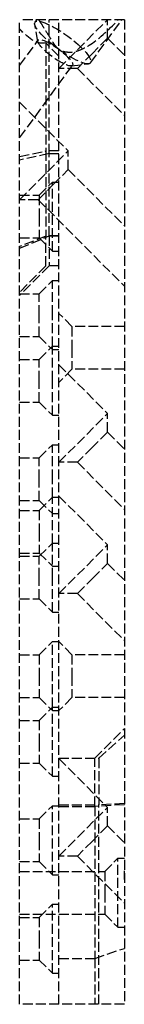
# Model space of a CAD drawing. Header units: millimetres. Extents: x -16 to 0, y -150 to 0.
import ezdxf

# ---------------------------------------------------------------- set-up
doc = ezdxf.new("R2010")
doc.units = ezdxf.units.MM
doc.header["$LTSCALE"] = 10
doc.linetypes.add('ALLCAD_Strich', pattern=[0.2, 0.15, -0.05])
doc.layers.add('BESCH_KONT_sich_schn_seit_2d', color=160, linetype='Continuous')

msp = doc.modelspace()

# ---------------------------------------------------------------- linework, layer by layer
at = {"layer": 'BESCH_KONT_sich_schn_seit_2d', "linetype": 'ALLCAD_Strich', "extrusion": (-1.094764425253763e-47, 1, -2.220446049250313e-16)}
for p, q in [((-13.64366087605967, -0.3714431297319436), (-13.37240313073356, 1.4210854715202e-14)), ((-11.5, -20.40317049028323), (-11.5, 5.669937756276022e-31)), ((1.4210854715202e-14, 5.684341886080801e-14), (-9.999999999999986, 5.684341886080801e-14)), ((-9.999999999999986, -150), (-9.999999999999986, 5.684341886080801e-14)), ((-9.999999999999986, -7.424621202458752), (-2.575378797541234, 1.269759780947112e-31)), ((-5.164081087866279, -6.563916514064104), (-0.3705796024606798, 1.827098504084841e-32)), ((-2.575378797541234, -2.828427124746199), (-2.575378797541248, 2.842170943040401e-14)), ((1.4210854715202e-14, 5.684341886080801e-14), (1.4210854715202e-14, -150)), ((-10, -2.842170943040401e-14), (-16, -2.842170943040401e-14)), ((-16, -150), (-16, -2.842170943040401e-14)), ((-15.99999999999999, -1.424621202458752), (-15.49999999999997, -1.924621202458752)), ((-13.20612622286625, -3.323520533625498), (-13.69288249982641, -0.697299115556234)), ((-10, -150), (-10, -2.842170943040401e-14)), ((-0.005000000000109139, -0.001782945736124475), (-1.13686837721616e-13, -0.001782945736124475)), ((-0.005000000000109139, -0.001782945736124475), (-0.005000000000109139, -0.00449612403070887)), ((-0.005000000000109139, -0.001937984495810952), (-1.13686837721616e-13, -0.001937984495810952)), ((-0.005000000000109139, -0.003333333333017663), (-1.13686837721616e-13, -0.003333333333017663)), ((-1.13686837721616e-13, -0.00348837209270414), (-0.005000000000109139, -0.00348837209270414)), ((-0.005000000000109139, -0.004108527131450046), (-1.13686837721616e-13, -0.004108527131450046)), ((-0.005000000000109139, -0.004418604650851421), (-1.13686837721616e-13, -0.004418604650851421)), ((-0.005000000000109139, -0.00449612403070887), (-1.13686837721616e-13, -0.00449612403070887)), ((-0.005000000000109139, -0.007131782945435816), (-0.005000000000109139, -0.00449612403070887)), ((-0.005000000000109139, -0.004728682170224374), (-1.13686837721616e-13, -0.004728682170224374)), ((-0.005000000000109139, -0.004883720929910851), (-1.13686837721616e-13, -0.004883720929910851)), ((-0.005000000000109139, -0.005658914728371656), (-1.13686837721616e-13, -0.005658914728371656)), ((-0.005000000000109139, -0.007054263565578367), (-1.13686837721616e-13, -0.007054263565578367)), ((-0.005000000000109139, -0.007131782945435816), (-1.13686837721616e-13, -0.007131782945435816)), ((-0.005000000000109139, -0.007131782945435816), (-0.005000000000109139, -0.009844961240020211)), ((-0.005000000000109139, -0.008294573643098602), (-1.13686837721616e-13, -0.008294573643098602)), ((-0.005000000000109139, -0.009689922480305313), (-1.13686837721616e-13, -0.009689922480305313)), ((-0.005000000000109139, -0.009844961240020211), (-1.13686837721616e-13, -0.009844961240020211)), ((-2.575378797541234, -2.828427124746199), (-4.873475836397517, -5.126524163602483)), ((-2.575378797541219, -2.828427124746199), (1.4210854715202e-14, -5.403805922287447)), ((-16, -6.989277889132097), (-13.17565569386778, -3.121800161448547)), ((-9.999999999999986, -5.533985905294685), (-11.99999999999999, -3.533985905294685)), ((-11.99999999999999, -3.533985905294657), (-11.99999999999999, -20)), ((-4.873475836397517, -5.126524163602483), (-7.171572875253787, -7.424621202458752)), ((-16, -18.01072211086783), (-7.926392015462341, -6.955236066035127)), ((-7.171572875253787, -7.424621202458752), (-9.999999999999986, -7.424621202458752)), ((-8.10926743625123, -7.045658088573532), (-5.459495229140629, -6.709982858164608)), ((-7.171572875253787, -7.424621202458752), (2.842170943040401e-14, -14.59619407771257)), ((-16, -12.57537879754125), (-8.575378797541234, -20.00000000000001)), ((-15.99999999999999, -20.82842712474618), (-11.99999999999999, -20)), ((-16, -27.42462120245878), (-8.575378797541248, -20.00000000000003)), ((-11.5, -20.40317049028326), (-16, -21.37610492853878)), ((-9.999999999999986, -20), (-11.99999999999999, -20)), ((-11.99999999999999, -20), (-12, -32.97883010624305)), ((-11.5, -20.40317049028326), (-10, -20.40317049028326)), ((-11.5, -32.95155933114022), (-11.5, -20.40317049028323)), ((-8.575378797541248, -22.82842712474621), (-8.575378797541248, -20.00000000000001)), ((-10.87347583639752, -25.12652416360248), (-8.575378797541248, -22.8284271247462)), ((-8.575378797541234, -22.8284271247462), (1.4210854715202e-14, -31.40380592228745)), ((-13.1715728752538, -27.42462120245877), (-10.87347583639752, -25.12652416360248)), ((-12.99999999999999, -26.75000000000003), (-11, -24.75000000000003)), ((-11, -35.25000000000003), (-11, -24.75000000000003)), ((-11, -24.75000000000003), (-10, -24.75000000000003)), ((-16, -26.75000000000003), (-13, -26.75000000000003)), ((-12.99999999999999, -26.75000000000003), (-12.99999999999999, -30.00000000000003)), ((-13.1715728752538, -27.42462120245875), (-16, -27.42462120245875)), ((-13.1715728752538, -27.42462120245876), (4.444326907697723e-46, -40.59619407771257)), ((-12.99999999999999, -30.00000000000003), (-12.99999999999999, -33.25000000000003)), ((-16, -34.81052926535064), (-11.5, -32.95155933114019)), ((-11.99999999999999, -32.97883010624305), (-15.99999999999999, -34.56753949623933)), ((-9.999999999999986, -32.97883010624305), (-12, -32.97883010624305)), ((-12, -37.50000000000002), (-12, -32.97883010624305)), ((-10, -32.95155933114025), (-11.5, -32.95155933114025)), ((-11.49999999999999, -32.9515593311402), (-11.49999999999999, -37.50000000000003)), ((-16, -33.25000000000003), (-13, -33.25000000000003)), ((-12.99999999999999, -33.25000000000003), (-11, -35.25000000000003)), ((-11, -35.25000000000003), (-10, -35.25000000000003)), ((-12, -37.50000000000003), (-16, -41.50000000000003)), ((-11.5, -37.50000000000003), (-16, -42.00000000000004)), ((-10, -37.50000000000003), (-12, -37.50000000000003)), ((-10, -37.50000000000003), (-11.49999999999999, -37.50000000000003)), ((-12.99999999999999, -41.75000000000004), (-11, -39.75000000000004)), ((-11, -45.00000000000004), (-11, -39.75000000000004)), ((-11, -39.75000000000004), (-10, -39.75000000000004)), ((-16, -41.75000000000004), (-13, -41.75000000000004)), ((-12.99999999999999, -45.00000000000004), (-12.99999999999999, -41.75000000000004)), ((-8, -46.75000000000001), (-10, -44.75000000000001)), ((-12.99999999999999, -48.25000000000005), (-12.99999999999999, -45.00000000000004)), ((-11, -49.75000000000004), (-11, -45.00000000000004)), ((-8, -46.75000000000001), (-8, -50.00000000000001)), ((5.118023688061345e-46, -46.75000000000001), (-8, -46.75000000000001)), ((-16, -48.25000000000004), (-13, -48.25000000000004)), ((-12.99999999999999, -48.25000000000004), (-11, -50.25000000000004)), ((-12.99999999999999, -51.75000000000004), (-11, -49.75000000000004)), ((-11, -55.00000000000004), (-11, -49.75000000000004)), ((-11, -49.75000000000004), (-10, -49.75000000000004)), ((-11, -50.25000000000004), (-10, -50.25000000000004)), ((-8, -50.00000000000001), (-8, -53.25000000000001)), ((-16, -51.75000000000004), (-13, -51.75000000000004)), ((-12.99999999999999, -55.00000000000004), (-12.99999999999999, -51.75000000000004)), ((-9.999999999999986, -52.57537879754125), (-2.575378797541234, -60)), ((-8, -53.25000000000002), (-10, -55.25000000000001)), ((5.829620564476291e-46, -53.25000000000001), (-8, -53.25000000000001)), ((-12.99999999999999, -58.25000000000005), (-12.99999999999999, -55.00000000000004)), ((-11, -60.25000000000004), (-11, -55.00000000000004)), ((-16, -58.25000000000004), (-13, -58.25000000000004)), ((-12.99999999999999, -58.25000000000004), (-11, -60.25000000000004)), ((-9.999999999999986, -67.42462120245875), (-2.575378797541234, -60)), ((-2.575378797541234, -62.82842712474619), (-2.575378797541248, -60)), ((-11, -60.25000000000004), (-10, -60.25000000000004)), ((-2.575378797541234, -62.82842712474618), (-4.873475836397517, -65.12652416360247)), ((-2.575378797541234, -62.82842712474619), (1.4210854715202e-14, -65.40380592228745)), ((-12.99999999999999, -66.75000000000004), (-11, -64.75000000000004)), ((-11, -70.00000000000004), (-11, -64.75000000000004)), ((-11, -64.75000000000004), (-10, -64.75000000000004)), ((-4.873475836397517, -65.12652416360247), (-7.171572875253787, -67.42462120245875)), ((-16, -66.75000000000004), (-13, -66.75000000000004)), ((-12.99999999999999, -70.00000000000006), (-12.99999999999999, -66.75000000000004)), ((-7.171572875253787, -67.42462120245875), (-9.999999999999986, -67.42462120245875)), ((-7.171572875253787, -67.42462120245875), (2.842170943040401e-14, -74.59619407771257)), ((-12.99999999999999, -73.25000000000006), (-12.99999999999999, -70.00000000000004)), ((-11, -72.75000000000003), (-11, -70.00000000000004)), ((-16, -73.25000000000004), (-13, -73.25000000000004)), ((-12.99999999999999, -74.75000000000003), (-11, -72.75000000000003)), ((-12.99999999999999, -73.25000000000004), (-11, -75.25000000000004)), ((-11, -79.75000000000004), (-11, -72.75000000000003)), ((-11, -72.75000000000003), (-10, -72.75000000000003)), ((-10, -72.57537879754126), (-2.575378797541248, -80)), ((-16, -74.75000000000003), (-13, -74.75000000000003)), ((-12.99999999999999, -74.75000000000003), (-12.99999999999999, -78.00000000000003)), ((-11, -75.25000000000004), (-10, -75.25000000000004)), ((-12.99999999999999, -78.00000000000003), (-12.99999999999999, -81.25000000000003)), ((-12.99999999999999, -81.75000000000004), (-11, -79.75000000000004)), ((-11, -85.00000000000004), (-11, -79.75000000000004)), ((-11, -79.75000000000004), (-10, -79.75000000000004)), ((-10, -87.42462120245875), (-2.575378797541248, -80)), ((-2.575378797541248, -82.82842712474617), (-2.575378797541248, -80)), ((-16, -81.25000000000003), (-13, -81.25000000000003)), ((-16, -81.75000000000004), (-13, -81.75000000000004)), ((-12.99999999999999, -81.25000000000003), (-11, -83.25000000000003)), ((-12.99999999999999, -85.00000000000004), (-12.99999999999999, -81.75000000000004)), ((-11, -83.25000000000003), (-10, -83.25000000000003)), ((-4.873475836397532, -85.12652416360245), (-2.575378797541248, -82.82842712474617)), ((-2.575378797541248, -82.82842712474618), (1.4210854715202e-14, -85.40380592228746)), ((-12.99999999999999, -88.25000000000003), (-12.99999999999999, -85.00000000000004)), ((-11, -90.25000000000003), (-11, -85.00000000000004)), ((-7.171572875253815, -87.42462120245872), (-4.873475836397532, -85.12652416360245)), ((-16, -88.25000000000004), (-13, -88.25000000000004)), ((-12.99999999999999, -88.25000000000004), (-11, -90.25000000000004)), ((-7.171572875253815, -87.42462120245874), (-10, -87.42462120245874)), ((-7.171572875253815, -87.42462120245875), (1.035605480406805e-45, -94.59619407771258)), ((-11, -90.25000000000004), (-10, -90.25000000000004)), ((-12.99999999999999, -96.75000000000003), (-11, -94.75000000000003)), ((-11, -104.75), (-11, -94.75000000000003)), ((-11, -94.75000000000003), (-10, -94.75000000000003)), ((-8, -96.75000000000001), (-9.999999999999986, -94.75000000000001)), ((-16, -96.75000000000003), (-13, -96.75000000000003)), ((-12.99999999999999, -96.75000000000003), (-12.99999999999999, -100)), ((-8, -96.75), (-8, -100)), ((1.059184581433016e-45, -96.75000000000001), (-8, -96.75000000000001)), ((-12.99999999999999, -100), (-12.99999999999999, -103.25)), ((-8, -100), (-8, -103.25)), ((-16, -103.25), (-13, -103.25)), ((-12.99999999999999, -103.25), (-11, -105.25)), ((-8, -103.25), (-9.999999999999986, -105.25)), ((1.130344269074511e-45, -103.25), (-8, -103.25)), ((-12.99999999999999, -106.75), (-11, -104.75)), ((-11, -115.25), (-11, -104.75)), ((-11, -104.75), (-10, -104.75)), ((-11, -105.25), (-10, -105.25)), ((-16, -106.75), (-13, -106.75)), ((-12.99999999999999, -106.75), (-12.99999999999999, -110)), ((-4.500000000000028, -112.5000000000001), (1.182345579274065e-45, -108)), ((-3.88714380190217, -112.5), (1.193293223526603e-45, -109.0000000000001)), ((-12.99999999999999, -110), (-12.99999999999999, -113.25)), ((-10, -112.5), (-3.88714380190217, -112.5)), ((-3.88714380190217, -112.5), (-3.88714380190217, -119.607480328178)), ((-16, -113.25), (-13, -113.25)), ((-12.99999999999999, -113.25), (-11, -115.25)), ((-10, -112.5000000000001), (-4.500000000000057, -112.5000000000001)), ((-9.999999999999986, -112.5753787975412), (-2.575378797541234, -120)), ((-4.500000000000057, -119.8443963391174), (-4.500000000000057, -112.5000000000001)), ((-11, -115.25), (-10, -115.25)), ((-12.99999999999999, -121.75), (-11, -119.75)), ((-11, -130.25), (-11, -119.75)), ((-11, -119.75), (-10, -119.75)), ((-10, -119.6074803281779), (-3.88714380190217, -119.6074803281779)), ((-9.999999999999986, -119.8443963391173), (-4.499999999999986, -119.8443963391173)), ((-9.999999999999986, -127.4246212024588), (-2.575378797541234, -120)), ((1.4210854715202e-14, -119.6088845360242), (-4.499999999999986, -119.8443963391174)), ((-4.500000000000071, -119.8443963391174), (-4.500000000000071, -143.0000000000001)), ((1.307414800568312e-45, -119.4243044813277), (-3.88714380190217, -119.607480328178)), ((-3.88714380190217, -150), (-3.88714380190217, -119.607480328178)), ((-2.575378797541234, -122.8284271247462), (-2.575378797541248, -120)), ((-16, -121.75), (-13, -121.75)), ((-12.99999999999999, -121.75), (-12.99999999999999, -125)), ((-2.575378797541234, -122.8284271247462), (-4.873475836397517, -125.1265241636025)), ((-2.575378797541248, -122.8284271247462), (2.842170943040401e-14, -125.4038059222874)), ((-12.99999999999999, -125), (-12.99999999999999, -128.25)), ((-4.873475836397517, -125.1265241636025), (-7.171572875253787, -127.4246212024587)), ((-7.171572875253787, -127.4246212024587), (-9.999999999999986, -127.4246212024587)), ((-7.171572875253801, -127.4246212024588), (1.4210854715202e-14, -134.5961940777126)), ((-16, -128.25), (-13, -128.25)), ((-12.99999999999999, -128.25), (-11, -130.25)), ((-2.999999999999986, -129.75), (-1, -127.75)), ((-1, -138.25), (-1, -127.75)), ((-1, -127.75), (1.398561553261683e-45, -127.75)), ((-16, -129.75), (-3, -129.75)), ((-11, -130.25), (-10, -130.25)), ((-2.999999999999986, -129.75), (-2.999999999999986, -133)), ((-2.999999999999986, -133), (-2.999999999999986, -136.25)), ((-12.99999999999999, -136.75), (-11, -134.75)), ((-11, -145.25), (-11, -134.75)), ((-11, -134.75), (-10, -134.75)), ((-16, -136.25), (-3, -136.25)), ((-2.999999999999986, -136.25), (-1, -138.25)), ((-16, -136.75), (-13, -136.75)), ((-12.99999999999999, -136.75), (-12.99999999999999, -140)), ((-1, -138.25), (1.513511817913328e-45, -138.25)), ((-12.99999999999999, -140), (-12.99999999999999, -143.25)), ((-4.500000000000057, -143.0000000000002), (1.4210854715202e-14, -141.4759023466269)), ((-16, -143.25), (-13, -143.25)), ((-12.99999999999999, -143.25), (-11, -145.25)), ((-9.999999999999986, -143), (-4.500000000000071, -143)), ((-4.500000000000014, -143), (-4.5, -150)), ((-11, -145.25), (-10, -145.25)), ((-10, -150), (-16, -150)), ((1.4210854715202e-14, -150), (-9.999999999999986, -150))]:
    msp.add_line(p, q, dxfattribs=at)
at = {"layer": 'BESCH_KONT_sich_schn_seit_2d', "linetype": 'ALLCAD_Strich', "extrusion": (-2.220446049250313e-16, -2.220446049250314e-16, -1)}
msp.add_ellipse((-15.49999999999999, 5.5), major_axis=(3.712310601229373, -8.962310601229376), ratio=0.4142135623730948, start_param=0.05567050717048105, end_param=0.8807808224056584, dxfattribs=at)
at = {"layer": 'BESCH_KONT_sich_schn_seit_2d', "linetype": 'ALLCAD_Strich'}
for centre, major_axis, ratio, start_param, end_param in [((-9.403870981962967, -3.467679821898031), (4.239789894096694, -3.096236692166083), 0.2326517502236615, -11.30398727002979, -5.0208019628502), ((-10.55102385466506, -5.038518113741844), (2.624631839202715, -1.916717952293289), 0.2326517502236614, -5.020801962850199, 1.262383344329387), ((3.057765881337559, -133.0577658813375), (-2.014381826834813, 5.271026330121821), 0.445183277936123, 0.7112054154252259, 1.011645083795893)]:
    msp.add_ellipse(centre, major_axis=major_axis, ratio=ratio, start_param=start_param, end_param=end_param, dxfattribs=at)
for points, knots in [([(-13.09043125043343, 6.454080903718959e-31), (-13.01507384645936, -0.1195009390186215), (-12.90793306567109, -0.2894036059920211), (-12.77113148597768, -0.5063420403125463), (-12.61684973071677, -0.7510003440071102), (-12.42774864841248, -1.050874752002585), (-12.21070791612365, -1.395055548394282), (-12.00887831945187, -1.715114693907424), (-11.78604380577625, -2.068483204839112), (-11.54928595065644, -2.443931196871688), (-11.33614422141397, -2.781928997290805), (-11.11368320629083, -3.134705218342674), (-10.88705716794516, -3.494086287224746)], [0, 0, 0, 0, 0.136064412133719, 0.136064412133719, 0.136064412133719, 0.2895148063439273, 0.2895148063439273, 0.2895148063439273, 0.4322107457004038, 0.4322107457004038, 0.4322107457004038, 0.5606730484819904, 0.5606730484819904, 0.5606730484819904, 0.5606730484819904]), ([(-10.88705716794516, -3.494086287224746), (-10.759622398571, -3.725743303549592), (-10.43634648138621, -4.168734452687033), (-9.497225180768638, -4.846674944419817), (-8.148049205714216, -5.043905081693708), (-6.758632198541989, -4.664623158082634), (-4.513665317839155, -3.482579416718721), (-2.53078016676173, -1.710448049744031), (-0.9218971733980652, 4.545303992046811e-32)], [-0.09925483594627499, -0.09925483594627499, -0.09925483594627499, -0.09925483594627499, -0.03238077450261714, 0.0344932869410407, 0.1682414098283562, 0.3019895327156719, 0.4357376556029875, 0.8369820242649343, 0.8369820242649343, 0.8369820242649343, 0.8369820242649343])]:
    msp.add_open_spline(points, degree=3, knots=knots, dxfattribs=at)

doc.saveas('drawing.dxf')
